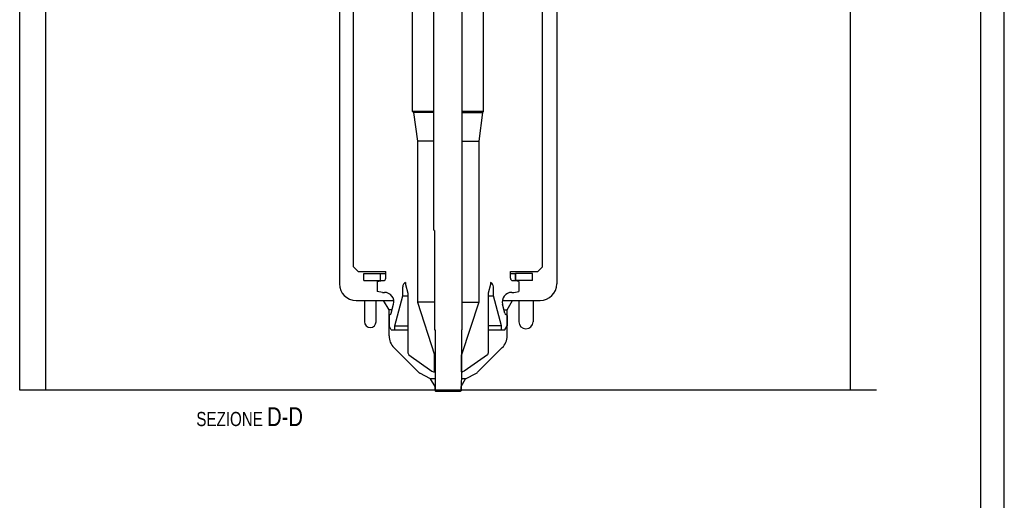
# Model space of a CAD drawing. Extents: x 0 to 1189, y 0 to 841.
# Tile 80 of 84: x 980 to 1189, y 417 to 519. Entities that reach past the tile are written whole.
import ezdxf

# ---------------------------------------------------------------- set-up
doc = ezdxf.new("R2010")
doc.units = 0
doc.header["$LTSCALE"] = 65.395
doc.layers.get('0').update_dxf_attribs({"linetype": 'CONTINUOUS'})
doc.layers.add('MG46101_3B_G_55_R000_JG_BL13', color=7, linetype='CONTINUOUS')
doc.layers.add('MG46_3B_PPU_WEB_BL11', color=7, linetype='CONTINUOUS')
doc.styles.get("Standard").update_dxf_attribs({"font": 'txt', "width": 0.8})

# ---------------------------------------------------------------- blocks, each defined once
blk = doc.blocks.new('A0_BL15', base_point=(594.5, 420.5))
at = {"color": 7, "linetype": 'CONTINUOUS'}
for p, q in [((1189, 0), (1189, 841)), ((1184, 5), (1184, 836))]:
    blk.add_line(p, q, dxfattribs=at)
blk = doc.blocks.new('MG46_3B_PPU_WEB_BL11', base_point=(604.15, 524.71))
at = {"layer": 'MG46_3B_PPU_WEB_BL11', "color": 7, "linetype": 'CONTINUOUS'}
for p, q in [((980.48, 440.65), (980.48, 541.65)), ((986, 440.65), (986, 541.65)), ((1156.41, 440.65), (1156.41, 541.65)), ((1048.2, 521.65), (1048.2, 463.15)), ((1094.2, 521.65), (1094.2, 463.15)), ((1051.7, 459.65), (1059.71, 459.65)), ((1053.49, 459.65), (1053.49, 455.15)), ((1055.96, 455.15), (1055.96, 459.65)), ((1058.7, 457.65), (1057.55, 459.65)), ((1082.7, 459.65), (1090.7, 459.65)), ((1083.7, 457.65), (1084.86, 459.65)), ((1086.2, 459.65), (1086.2, 455.15)), ((1089.2, 459.65), (1089.2, 455.15)), ((1059.34, 457.65), (1058.7, 457.65)), ((1058.7, 452.14), (1058.7, 457.65)), ((1083.06, 457.65), (1083.7, 457.65)), ((1083.7, 452.14), (1083.7, 457.65)), ((1059.73, 449.67), (1064.95, 444.45)), ((1077.46, 444.45), (1082.68, 449.67)), ((1067.51, 443.09), (1065.2, 444.26)), ((1074.9, 443.09), (1077.2, 444.26)), ((1068.48, 443.09), (1067.51, 443.09)), ((1068.45, 441.45), (1067.51, 443.09)), ((1073.95, 441.45), (1074.9, 443.09)), ((1074.9, 443.09), (1074.05, 443.09)), ((1068.45, 440.65), (980.48, 440.65)), ((1068.45, 440.65), (1068.45, 441.45)), ((1073.95, 440.65), (1073.95, 441.45)), ((1156.41, 440.65), (1073.95, 440.65))]:
    blk.add_line(p, q, dxfattribs=at)
for centre, radius, start, end in [((1051.7, 463.15), 3.5, 180, 270), ((1090.7, 463.15), 3.5, 270, 360), ((1054.72, 455.15), 1.23, 180, 360), ((1087.7, 455.15), 1.5, 180, 360), ((1062.2, 452.14), 3.5, 180, 225), ((1080.2, 452.14), 3.5, 315, 360), ((1065.66, 445.15), 1, 225, 243), ((1076.75, 445.15), 1, 297, 315)]:
    blk.add_arc(centre, radius, start, end, dxfattribs=at)
blk = doc.blocks.new('MG46101_3B_G_55_R000_JG_BL13', base_point=(605.63, 512.66))
at = {"layer": 'MG46101_3B_G_55_R000_JG_BL13', "color": 7, "linetype": 'CONTINUOUS'}
for p, q in [((1068.2, 474.55), (1068.2, 590.65)), ((1074.2, 474.55), (1074.2, 590.65)), ((1063.7, 499.65), (1063.7, 534.4)), ((1078.7, 499.65), (1078.7, 534.4)), ((1051.2, 466.75), (1051.2, 526.4)), ((1091.2, 466.75), (1091.2, 526.4)), ((1068.2, 499.65), (1063.7, 499.65)), ((1063.7, 499.65), (1063.9, 499.45)), ((1068.2, 499.45), (1063.9, 499.45)), ((1063.9, 499.45), (1064.7, 493.38)), ((1078.7, 499.65), (1074.2, 499.65)), ((1074.2, 499.45), (1078.5, 499.45)), ((1078.5, 499.45), (1077.7, 493.38)), ((1078.7, 499.65), (1078.5, 499.45)), ((1068.2, 493.38), (1064.7, 493.38)), ((1064.7, 493.38), (1064.7, 459.29)), ((1074.2, 493.38), (1077.7, 493.38)), ((1077.7, 493.38), (1077.7, 459.29)), ((1068.3, 474.45), (1068.2, 474.55)), ((1068.3, 474.45), (1068.3, 453.45)), ((1074.1, 474.45), (1074.2, 474.55)), ((1074.1, 474.45), (1074.1, 453.45)), ((1051.2, 466.75), (1052.2, 465.75)), ((1052.2, 465.75), (1058, 465.75)), ((1053.35, 465.35), (1058, 465.35)), ((1053.35, 463.85), (1053.35, 465.35)), ((1056.9, 463.85), (1056.9, 465.35)), ((1058, 464.35), (1058, 465.75)), ((1084.4, 465.75), (1090.2, 465.75)), ((1084.4, 464.35), (1084.4, 465.75)), ((1084.4, 465.35), (1085.5, 465.35)), ((1085.41, 465.35), (1085.41, 463.85)), ((1089.05, 465.35), (1085.5, 465.35)), ((1085.5, 465.35), (1085.5, 463.85)), ((1085.5, 463.85), (1085.5, 465.35)), ((1089.05, 463.85), (1089.05, 465.35)), ((1091.2, 466.75), (1090.2, 465.75)), ((1053.35, 463.85), (1057.22, 463.85)), ((1056.2, 463.66), (1057.3, 463.85)), ((1056.2, 463.66), (1056.2, 461.55)), ((1057.3, 463.85), (1057.5, 463.85)), ((1062.2, 463.45), (1062.2, 463.05)), ((1062.2, 463.05), (1062.7, 461.19)), ((1080.2, 463.05), (1079.7, 461.19)), ((1080.2, 463.45), (1080.2, 463.05)), ((1084.9, 463.85), (1085.1, 463.85)), ((1086.2, 463.66), (1085.1, 463.85)), ((1085.13, 463.85), (1085.5, 463.85)), ((1089.05, 463.85), (1085.5, 463.85)), ((1086.2, 463.66), (1086.2, 461.55)), ((1057.3, 461.35), (1056.2, 461.55)), ((1057.3, 461.35), (1057.73, 461.35)), ((1061.6, 460.6), (1061.6, 462.53)), ((1062.7, 461.19), (1062.7, 448.55)), ((1079.7, 461.19), (1079.7, 448.55)), ((1080.8, 460.6), (1080.8, 462.53)), ((1084.68, 461.35), (1085.1, 461.35)), ((1085.1, 461.35), (1086.2, 461.55)), ((1059.15, 456.92), (1059.66, 458.84)), ((1059.9, 454.25), (1061.6, 460.6)), ((1061.6, 460.6), (1062.7, 460.6)), ((1068.3, 459.29), (1064.7, 459.29)), ((1064.7, 459.29), (1068.33, 448.13)), ((1077.7, 459.29), (1074.08, 448.13)), ((1074.1, 459.29), (1077.7, 459.29)), ((1079.7, 460.6), (1080.8, 460.6)), ((1082.5, 454.25), (1080.8, 460.6)), ((1083.26, 456.92), (1082.75, 458.84)), ((1058.7, 456.45), (1058.97, 456.65)), ((1058.7, 456.45), (1058.7, 454.25)), ((1083.7, 456.45), (1083.44, 456.65)), ((1083.7, 456.45), (1083.7, 454.25)), ((1059.16, 453.45), (1058.7, 454.25)), ((1059.16, 453.45), (1062.7, 453.45)), ((1059.9, 454.25), (1062.7, 454.25)), ((1059.9, 453.45), (1059.9, 454.25)), ((1068.3, 453.45), (1068.35, 453.4)), ((1068.48, 453.45), (1068.35, 453.45)), ((1068.35, 453.45), (1068.35, 453.4)), ((1068.35, 453.4), (1068.48, 453.4)), ((1068.48, 453.45), (1068.48, 440.53)), ((1074.1, 453.45), (1074.05, 453.4)), ((1074.05, 453.4), (1074.05, 442.93)), ((1082.5, 454.25), (1079.7, 454.25)), ((1079.7, 453.45), (1083.24, 453.45)), ((1082.5, 453.45), (1082.5, 454.25)), ((1083.24, 453.45), (1083.7, 454.25)), ((1062.7, 448.55), (1062.89, 448.11)), ((1079.7, 448.55), (1079.52, 448.11)), ((1062.89, 448.11), (1067.8, 444.66)), ((1068.33, 448.13), (1068.48, 448.13)), ((1068.33, 444.55), (1068.33, 448.13)), ((1074.05, 448.13), (1074.08, 448.13)), ((1074.08, 444.55), (1074.08, 448.13)), ((1079.52, 448.11), (1074.6, 444.66)), ((1067.8, 444.66), (1068.15, 444.55)), ((1068.15, 444.55), (1068.48, 444.55)), ((1074.05, 444.55), (1074.25, 444.55)), ((1074.6, 444.66), (1074.25, 444.55)), ((1074.05, 442.93), (1073.95, 442.65)), ((1073.95, 442.65), (1073.95, 440.55)), ((1068.48, 440.53), (1068.55, 440.45)), ((1068.55, 440.45), (1073.85, 440.45)), ((1073.95, 440.55), (1073.85, 440.45))]:
    blk.add_line(p, q, dxfattribs=at)
for centre, radius, start, end in [((1057.5, 464.35), 0.5, 270, 360), ((1062.6, 462.53), 1, 113.5782, 180), ((1079.8, 462.53), 1, 0, 66.4218), ((1084.9, 464.35), 0.5, 180, 270), ((1057.73, 459.35), 2, 345, 90), ((1084.68, 459.35), 2, 90, 195), ((1058.66, 457.05), 0.5, 307, 345), ((1083.74, 457.05), 0.5, 195, 233)]:
    blk.add_arc(centre, radius, start, end, dxfattribs=at)

msp = doc.modelspace()

# ---------------------------------------------------------------- linework, layer by layer
at = {"color": 7, "linetype": 'CONTINUOUS'}
for p, q in [((1189, 0), (1189, 841)), ((1161.925, 440.654), (980.48, 440.654))]:
    msp.add_line(p, q, dxfattribs=at)

# ---------------------------------------------------------------- block references
at = {"color": 2, "linetype": 'CONTINUOUS'}
msp.add_blockref('A0_BL15', (594.5, 420.5), dxfattribs=at)
at = {"layer": 'MG46101_3B_G_55_R000_JG_BL13'}
msp.add_blockref('MG46101_3B_G_55_R000_JG_BL13', (605.627, 512.659), dxfattribs=at)
at = {"layer": 'MG46_3B_PPU_WEB_BL11'}
msp.add_blockref('MG46_3B_PPU_WEB_BL11', (604.153, 524.706), dxfattribs=at)

# ---------------------------------------------------------------- texts
at = {"color": 2, "linetype": 'CONTINUOUS', "insert": (1040.471, 437.05), "char_height": 3, "width": 42.14286, "attachment_point": 3}
msp.add_mtext('SEZIONE \\H4.0;D-D', dxfattribs=at)

doc.saveas('drawing.dxf')
